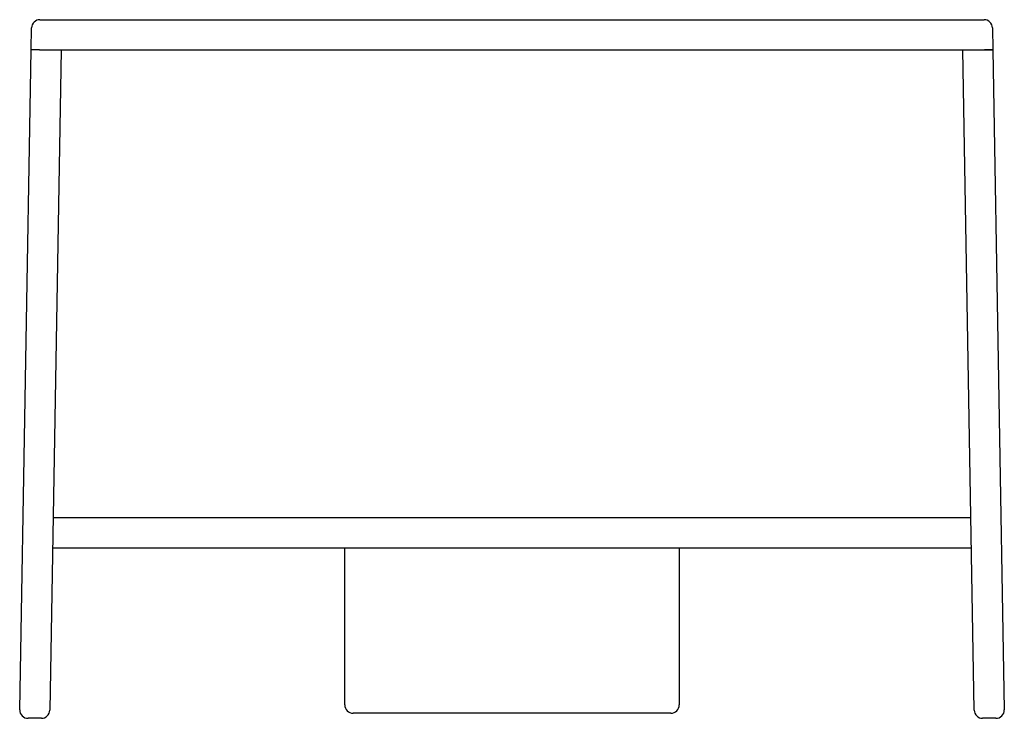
# Model space of a CAD drawing. Header units: millimetres. Extents: x 3925.009 to 3925.598, y 2249.07 to 2249.488.
import ezdxf

# ---------------------------------------------------------------- set-up
doc = ezdxf.new("R2010")
doc.units = ezdxf.units.MM
doc.layers.add('SANINDUSA', color=3, linetype='Continuous')

msp = doc.modelspace()

# ---------------------------------------------------------------- linework, layer by layer
at = {"layer": 'SANINDUSA'}
for p, q in [((3925.02097, 2249.48809), (3925.58555, 2249.48809)), ((3925.01574, 2249.47009), (3925.01597, 2249.48318)), ((3925.59055, 2249.48318), (3925.59077, 2249.47009)), ((3925.00885, 2249.07518), (3925.01574, 2249.47009)), ((3925.02074, 2249.47009), (3925.01574, 2249.47009)), ((3925.02074, 2249.47009), (3925.58577, 2249.47009)), ((3925.03374, 2249.47009), (3925.02684, 2249.07501)), ((3925.57967, 2249.07501), (3925.57277, 2249.47009)), ((3925.58577, 2249.47009), (3925.59077, 2249.47009)), ((3925.59077, 2249.47009), (3925.58577, 2249.47009)), ((3925.59077, 2249.47009), (3925.59767, 2249.07518)), ((3925.57766, 2249.19009), (3925.02885, 2249.19009)), ((3925.02854, 2249.17209), (3925.57797, 2249.17209)), ((3925.20326, 2249.07809), (3925.20326, 2249.17209)), ((3925.40326, 2249.17209), (3925.40326, 2249.07809)), ((3925.39826, 2249.07309), (3925.20826, 2249.07309)), ((3925.02185, 2249.07009), (3925.01384, 2249.07009)), ((3925.59267, 2249.07009), (3925.58467, 2249.07009))]:
    msp.add_line(p, q, dxfattribs=at)
for centre, start, end in [((3925.02097, 2249.48309), 90, 179), ((3925.58555, 2249.48309), 1, 90), ((3925.20826, 2249.07809), 180, 270), ((3925.39826, 2249.07809), 270, 0), ((3925.01384, 2249.07509), 179, 270), ((3925.02185, 2249.07509), 270, 359), ((3925.58467, 2249.07509), 181, 270), ((3925.59267, 2249.07509), 270, 1)]:
    msp.add_arc(centre, 0.005, start, end, dxfattribs=at)

doc.saveas('drawing.dxf')
